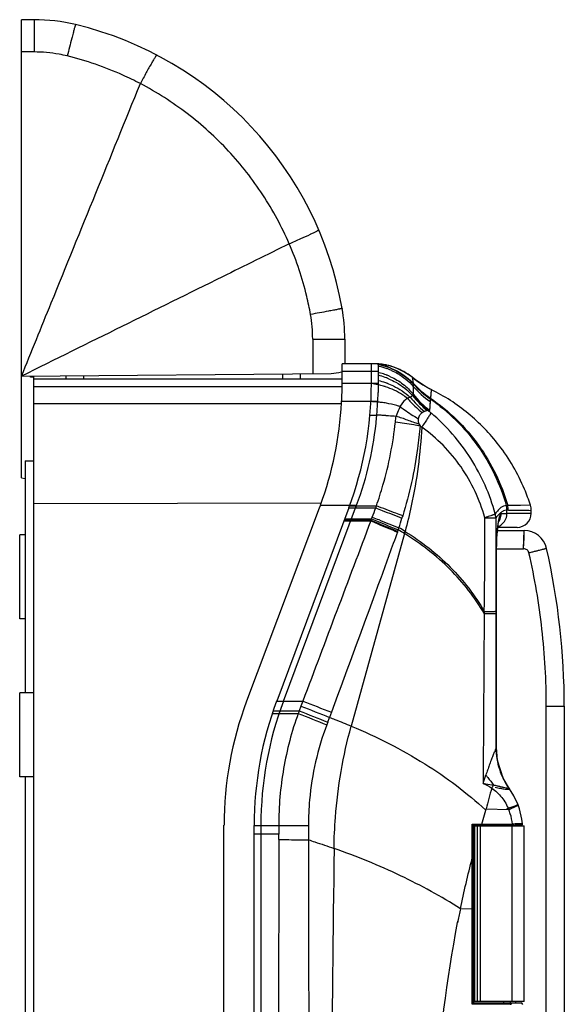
# Model space of a CAD drawing. Header units: millimetres. Extents: x 1189 to 1352, y -206 to 733.
# Tile 3 of 3: x 1189 to 1342, y 456 to 733. Entities that reach past the tile are written whole.
import ezdxf

# ---------------------------------------------------------------- set-up
doc = ezdxf.new("R2010")
doc.units = ezdxf.units.MM
doc.header["$LTSCALE"] = 30.734
doc.layers.get('0').update_dxf_attribs({"linetype": 'CONTINUOUS'})

msp = doc.modelspace()

# ---------------------------------------------------------------- linework, layer by layer
at = {"color": 7, "linetype": 'Continuous'}
for p, q in [((1189.21, 603.89), (1189.21, 732.89)), ((1192.74, 732.89), (1189.21, 732.89)), ((1280.21, 642.98), (1280.21, 636.02)), ((1279.45, 629.11), (1279.45, 636.02)), ((1289.61, 636.02), (1279.45, 636.02)), ((1289.61, 636.02), (1289.61, 627.87)), ((1189.21, 632.53), (1276.35, 633.29)), ((1191.71, 632.2), (1191.71, 632.53)), ((1192.71, -201.59), (1192.71, 632.56)), ((1201.71, 632.64), (1201.71, 631.63)), ((1267.71, 633.22), (1267.71, 631.63)), ((1279.45, 631.63), (1192.71, 631.63)), ((1279.31, 624.77), (1192.71, 624.77)), ((1190.21, 608.64), (1190.21, 543.33)), ((1190.21, 608.64), (1192.71, 608.64)), ((1189.21, 603.89), (1190.21, 603.71)), ((1273.57, 596.75), (1192.71, 596.56)), ((1273.35, 596.16), (1273.05, 595.35)), ((1283.49, 596.02), (1283.55, 596.16)), ((1273.05, 595.35), (1252.58, 540.99)), ((1262.94, 541.04), (1283.27, 595.43)), ((1188.71, 564.21), (1188.71, 587.83)), ((1190.21, 587.83), (1188.71, 587.83)), ((1323.19, 589.09), (1330.74, 589.04)), ((1190.21, 564.21), (1188.71, 564.21)), ((1188.71, 519.71), (1188.71, 543.33)), ((1192.71, 543.33), (1188.71, 543.33)), ((1336.96, 272.5), (1336.96, 539.55)), ((1342.02, 539.55), (1342.02, 271.28)), ((1192.71, 519.71), (1188.71, 519.71)), ((1190.21, 519.71), (1190.21, -89.63)), ((1246.22, -75.99), (1246.22, 506.07)), ((1256.61, 506.02), (1256.61, -75.98)), ((1316.5, 505.89), (1316.5, 482.42)), ((1316.5, 505.89), (1316.5, 505.89)), ((1316.51, 505.89), (1316.51, 482.42)), ((1316.51, 505.89), (1330.77, 505.89)), ((1316.76, 505.89), (1316.76, 456.47)), ((1317.54, 505.89), (1317.54, 456.47)), ((1318.36, 505.89), (1318.36, 456.47)), ((1330.77, 456.47), (1330.77, 505.89)), ((1330.77, 456.47), (1316.51, 456.47))]:
    msp.add_line(p, q, dxfattribs=at)
at = {"color": 9, "linetype": 'Continuous'}
for p, q in [((1192.74, 732.89), (1192.74, 723.8)), ((1203.73, 729.11), (1203.72, 729.06)), ((1192.74, 723.8), (1189.21, 723.8)), ((1225.93, 720.85), (1225.88, 720.75)), ((1271.19, 642.98), (1271.19, 633.25)), ((1271.19, 642.98), (1280.21, 642.98)), ((1192.71, 632.19), (1191.71, 632.2)), ((1206.71, 632.68), (1206.71, 631.63)), ((1262.71, 633.17), (1262.71, 631.63)), ((1289.61, 633.84), (1279.45, 633.84)), ((1299.2, 632.19), (1299.44, 630.52)), ((1279.45, 629.5), (1192.71, 629.5)), ((1289.61, 630.45), (1279.45, 630.44)), ((1299.44, 630.52), (1299.44, 630.51)), ((1299.44, 630.51), (1299.45, 630.5)), ((1299.46, 630.37), (1299.46, 630.35)), ((1299.46, 630.35), (1299.46, 630.34)), ((1299.46, 630.35), (1299.46, 630.34)), ((1304.53, 628.5), (1304.32, 626.34)), ((1304.55, 628.76), (1304.53, 628.5)), ((1304.55, 628.76), (1304.53, 628.5)), ((1279.34, 625.44), (1289.53, 625.44)), ((1304.25, 625.34), (1304.1, 622.85)), ((1304.3, 626.15), (1304.3, 626.12)), ((1304.32, 626.34), (1304.32, 626.33)), ((1304.32, 626.31), (1304.32, 626.33)), ((1273.35, 596.16), (1283.55, 596.16)), ((1329.65, 596.14), (1326.09, 596.11)), ((1332.49, 596.19), (1329.65, 596.14)), ((1281.38, 595.43), (1286.46, 595.43)), ((1281.6, 596.02), (1283.5, 596.02)), ((1283.49, 596.02), (1284.14, 596.02)), ((1286.46, 595.43), (1288.92, 595.43)), ((1325.88, 593.87), (1325.88, 594.82)), ((1326.27, 594.8), (1325.88, 594.82)), ((1325.88, 593.91), (1332.71, 593.91)), ((1326.27, 594.8), (1329.85, 594.74)), ((1329.85, 594.74), (1332, 594.74)), ((1332, 594.74), (1332.71, 594.73)), ((1280.01, 591.76), (1284.71, 591.76)), ((1280.08, 591.95), (1284.78, 591.95)), ((1280.23, 592.33), (1287.76, 592.33)), ((1284.71, 591.76), (1287.54, 591.76)), ((1284.78, 591.95), (1287.62, 591.95)), ((1287.62, 591.95), (1287.54, 591.75)), ((1322.78, 592.61), (1322.74, 592.56)), ((1322.78, 592.61), (1322.74, 592.56)), ((1322.74, 592.56), (1322.74, 591.82)), ((1322.74, 592.56), (1322.74, 591.82)), ((1297.03, 588.2), (1282.05, 533.99)), ((1330.58, 583.91), (1330.74, 589.04)), ((1330.68, 587), (1330.73, 588.8)), ((1330.73, 588.8), (1330.74, 589.04)), ((1330.58, 583.91), (1330.68, 587)), ((1322.72, 583.98), (1322.72, 582.35)), ((1322.72, 583.98), (1322.72, 582.35)), ((1322.86, 527.87), (1322.86, 582.35)), ((1322.86, 582.35), (1322.89, 582.35)), ((1261.05, 541.04), (1268.42, 541.04)), ((1268.42, 541.04), (1267.89, 539.63)), ((1260.07, 538.31), (1267.39, 538.31)), ((1267.89, 539.63), (1267.39, 538.31)), ((1276.44, 537.86), (1275.91, 536.44)), ((1336.96, 539.55), (1342.02, 539.55)), ((1259.82, 537.57), (1267.11, 537.57)), ((1275.41, 535.09), (1275.91, 536.44)), ((1275.41, 535.08), (1275.13, 534.33)), ((1322.86, 527.87), (1322.89, 527.92)), ((1326.61, 516.3), (1326.52, 516.37)), ((1326.61, 516.3), (1326.61, 516.3)), ((1319.52, 509.03), (1319.89, 510.34)), ((1319.98, 510.66), (1326.39, 510.49)), ((1329.03, 511.77), (1329.03, 511.77)), ((1254.71, 506.02), (1261.62, 506.02)), ((1261.62, 506.02), (1261.62, 503.58)), ((1270.01, 505.95), (1270, 503.54)), ((1316.12, 505.99), (1316.12, 506.39)), ((1316.12, 503.82), (1316.12, 506.39)), ((1316.12, 506.39), (1317.9, 506.39)), ((1316.12, 506.39), (1318.78, 506.39)), ((1316.12, 498.62), (1316.12, 505.99)), ((1317.9, 506.39), (1318.78, 506.39)), ((1318.78, 506.39), (1326.75, 506.4)), ((1326.67, 505.99), (1321.84, 505.99)), ((1326.75, 506.4), (1327.4, 506.41)), ((1327.26, 505.89), (1327.26, 456.47)), ((1328.77, 506.43), (1328.36, 506.42)), ((1329.77, 506.45), (1328.77, 506.43)), ((1329.3, 506.44), (1330.24, 506.46)), ((1330.24, 506.46), (1329.77, 506.45)), ((1330.24, 506.46), (1330.22, 506.46)), ((1261.63, 503.58), (1254.72, 503.58)), ((1261.62, 502.03), (1261.5, 215.02)), ((1261.62, 502.03), (1261.62, 503.58)), ((1316.12, 496.77), (1316.12, 498.62)), ((1316.12, 498), (1316.12, 498.62)), ((1316.12, 497.38), (1316.12, 498)), ((1316.12, 496.77), (1316.12, 497.38)), ((1316.12, 496.77), (1316.43, 496.77)), ((1316.4, 498.62), (1316.4, 496.77)), ((1316.4, 498.62), (1316.4, 498)), ((1316.44, 498.62), (1316.4, 498.62)), ((1316.4, 497.38), (1316.4, 496.77)), ((1316.11, 482.44), (1312.79, 482.57)), ((1316.43, 482.42), (1316.4, 482.42)), ((1312, 478.64), (1312.08, 479.07)), ((1312.09, 478.62), (1312.16, 479.06)), ((1326.74, 455.65), (1316.1, 455.65)), ((1326.74, 455.65), (1327.05, 455.64)), ((1326.98, 456.04), (1329.92, 456.02))]:
    msp.add_line(p, q, dxfattribs=at)
at = {"color": 6, "linetype": 'Continuous'}
for p, q in [((1287.71, 630.41), (1287.71, 636.03)), ((1298.79, 632.51), (1296.89, 633.76)), ((1299.2, 632.19), (1298.79, 632.51)), ((1300.2, 631.42), (1299.2, 632.19)), ((1302.93, 629.63), (1300.2, 631.42)), ((1304.21, 628.93), (1302.93, 629.63)), ((1304.21, 628.93), (1302.93, 629.63)), ((1304.55, 628.76), (1304.21, 628.93)), ((1304.21, 628.93), (1304.21, 628.93)), ((1281.38, 595.43), (1261.05, 541.04)), ((1324.27, 593.86), (1325.88, 593.87)), ((1332.71, 593.91), (1332.71, 594.73)), ((1323.6, 591.83), (1323.63, 591.91)), ((1328.75, 589.93), (1323.27, 589.88)), ((1322.89, 527.92), (1322.89, 582.35)), ((1319.48, 566.26), (1319.48, 565.65)), ((1322.73, 566.31), (1322.73, 565.7)), ((1254.71, -75.98), (1254.71, 506.02)), ((1316.42, 505.99), (1316.44, 506.01)), ((1316.42, 505.99), (1321.84, 505.99)), ((1316.44, 498.62), (1316.44, 506)), ((1329.85, 506.02), (1326.67, 505.99)), ((1330.21, 506.28), (1330.24, 506.46)), ((1316.43, 496.77), (1316.44, 498.62)), ((1316.1, 455.65), (1316.11, 482.44)), ((1316.43, 482.42), (1316.42, 456.04)), ((1316.4, 456.04), (1316.4, 456.47)), ((1316.4, 456.04), (1326.67, 456.04)), ((1324.86, 456.47), (1324.86, 456.04)), ((1326.98, 456.04), (1326.67, 456.04)), ((1328.36, 456.03), (1328.36, 456.47)), ((1329.35, 456.02), (1329.74, 456.02))]:
    msp.add_line(p, q, dxfattribs=at)
for points in [[(1292.97, 635.39), (1291.14, 635.8), (1289.74, 635.98), (1289.61, 635.99)], [(1296.89, 633.76), (1294.93, 634.72), (1292.97, 635.39)], [(1322.97, 585.86), (1323.05, 587.51), (1323.17, 588.94), (1323.3, 590.13), (1323.44, 591.06), (1323.56, 591.67), (1323.6, 591.82)], [(1322.89, 582.35), (1322.91, 584.05), (1322.97, 585.86)], [(1326.61, 516.3), (1324.83, 519.34), (1323.22, 524.28), (1322.89, 527.92)], [(1329.03, 511.77), (1327.82, 514.38), (1326.61, 516.3)], [(1330.24, 506.46), (1330.07, 507.8), (1329.41, 510.66), (1329.03, 511.77)], [(1329.84, 506.02), (1330.07, 506.09), (1330.21, 506.28)], [(1316.43, 482.42), (1316.43, 487.27), (1316.43, 493.16), (1316.44, 496.77)]]:
    msp.add_lwpolyline(points, dxfattribs=at)
at = {"color": 9, "linetype": 'Continuous'}
for points in [[(1304.53, 628.5), (1304.46, 627.71), (1304.32, 626.34)], [(1304.25, 625.34), (1304.21, 624.67), (1304.16, 623.84), (1304.1, 622.85)], [(1328.07, 506.42), (1330.05, 506.46), (1330.24, 506.46)]]:
    msp.add_lwpolyline(points, dxfattribs=at)
at = {"color": 7, "linetype": 'Continuous'}
for centre, radius, start, end in [((1192.74, 682.89), 50, 76.4475, 90), ((1181.04, 634.36), 99.92, 9.9443, 76.4475), ((1230.21, 642.98), 50, 0, 9.9443), ((1276.26, 643.29), 10, 270.4979, 287.7528), ((1216.95, 629.11), 62.5, 356.3449, 0.0003), ((1253.23, 627.87), 36.37, 355.2213, 0.0033), ((1182.03, 630.11), 97.42, 339.6069, 357.0668), ((1193.7, 629.76), 95.9, 354.6593, 357.0623), ((1193.44, 629.76), 96.17, 339.5494, 354.6734), ((1189.61, 630.45), 100, 339.5001, 339.8618), ((1330.69, 582.54), 6.5, 12.8337, 89.5749), ((1142.02, 539.55), 200, 0, 12.8344), ((1345.59, 506.02), 99.36, 159.3941, 179.9701), ((1356.61, 506.02), 100, 159.5001, 180)]:
    msp.add_arc(centre, radius, start, end, dxfattribs=at)
at = {"color": 9, "linetype": 'Continuous'}
for centre, radius, start, end in [((1233.94, 749.53), 85.3, 295.4094, 295.5255), ((1231.58, 642.97), 39.61, 0.0107, 10.0542), ((1286.54, 618.48), 17.56, 78.7478, 80.1144), ((1286.53, 618.47), 17.56, 78.7064, 80.079), ((1286.64, 618.47), 17.59, 79.0959, 80.415), ((1286.6, 618.67), 17.4, 78.833, 80.1985), ((1288.23, 618.48), 17.56, 84.8874, 85.5094), ((1286.29, 618.03), 17.59, 78.1439, 79.0446), ((1288.22, 618.41), 17.63, 78.8846, 84.8832), ((1286.27, 617.93), 17.69, 70.7079, 78.1373), ((1286.56, 618.44), 17.63, 73.9517, 78.826), ((1286.63, 618.41), 17.66, 74.215, 79.0944), ((1286.52, 618.37), 17.67, 69.6852, 78.7391), ((1286.51, 618.36), 17.67, 69.6556, 78.6978), ((1286.64, 618.44), 17.62, 72.1826, 74.215), ((1286.52, 618.3), 17.78, 71.8683, 73.9568), ((1288.22, 618.4), 17.64, 78.326, 78.8847), ((1288.22, 618.41), 17.64, 77.602, 78.326), ((1288.23, 618.43), 17.62, 75.47, 77.6022), ((1286.65, 618.48), 17.58, 69.9715, 72.182), ((1286.51, 618.26), 17.81, 69.7708, 71.8683), ((1288.27, 618.6), 17.44, 65.6202, 75.479), ((1286.54, 618.43), 17.61, 68.1274, 69.6802), ((1286.53, 618.42), 17.61, 68.0951, 69.6507), ((1286.65, 618.49), 17.57, 68.2642, 69.9715), ((1286.5, 618.24), 17.84, 68.0812, 69.7709), ((1284.97, 613.71), 19.61, 74.5965, 76.2179), ((1284.95, 613.65), 19.68, 68.9002, 74.5952), ((1286.27, 617.95), 17.68, 69.3071, 70.7069), ((1286.29, 617.99), 17.63, 66.3667, 69.3078), ((1286.56, 618.47), 17.56, 66.6632, 68.1274), ((1286.54, 618.46), 17.56, 66.628, 68.0951), ((1288.29, 618.67), 17.37, 63.7693, 65.5915), ((1288.17, 618.43), 17.64, 51.2937, 63.7397), ((1317.88, 655.5), 29.88, 231.2904, 234.2866), ((1285.08, 609.07), 21.51, 78.0291, 82.958), ((1285.08, 609.09), 21.48, 76.5827, 78.0297), ((1284.85, 610.8), 21.02, 76.3704, 76.8332), ((1284.85, 610.82), 21, 70.8312, 76.3726), ((1285.12, 609.25), 21.32, 72.7461, 76.5864), ((1285.18, 609.44), 21.12, 71.9595, 72.7411), ((1284.91, 611), 20.81, 69.709, 70.8263), ((1284.97, 613.7), 19.62, 68.2081, 68.8984), ((1284.98, 613.72), 19.6, 67.7992, 68.208), ((1284.99, 613.75), 19.56, 66.6148, 67.7995), ((1321.18, 650.97), 29.84, 223.2576, 235.6112), ((1321.21, 650.92), 29.85, 223.1734, 235.5269), ((1321.36, 650.62), 29.83, 222.75, 235.1177), ((1321.39, 650.56), 29.83, 222.6848, 235.0522), ((1321.62, 649.32), 29.61, 221.6324, 234.0754), ((1318.04, 655.73), 30.15, 234.2862, 239.7536), ((1317.94, 655.56), 29.96, 239.752, 242.7244), ((1325.35, 649.49), 35.22, 220.5423, 229.8707), ((1323.56, 646.8), 31.3, 219.1457, 230.014), ((1323.58, 645.35), 30.05, 216.6035, 228.864), ((1286.6, 593.84), 31.52, 84.6885, 88.2062), ((1286.63, 594.2), 31.16, 82.834, 84.6914), ((1286.77, 595.22), 30.13, 80.126, 82.8425), ((1324.33, 624.57), 20.09, 175.0029, 175.482), ((1287.38, 622.3), 0.779, 265.0565, 282.9889), ((1290.93, 761.16), 139.66, 268.6186, 269.3131), ((1287.77, 488.22), 133.3, 89.0831, 89.3614), ((1288.24, 527.61), 93.91, 88.2672, 88.9872), ((1289.5, 584.51), 37, 86.7168, 87.5501), ((1289.49, 584.5), 37.01, 86.399, 86.7155), ((1268.38, 579.34), 56, 49.8478, 50.7611), ((1275.06, 580.7), 46.08, 54.4265, 55.1204), ((1323.76, 761.1), 165.01, 270.6732, 270.8103), ((1321.03, 594.79), 4.85, 0.2777, 15.6594), ((1321.42, 594.81), 4.85, 359.9827, 15.5339), ((1204.66, 625.23), 89.38, 338.752, 340.5197), ((1206.15, 624.65), 87.78, 340.553, 340.9588), ((1317.98, 592.46), 4.77, 1.2681, 15.6304), ((24068.79, -8026.63), 24356.96, 159.277847, 159.405342), ((1198, 627.25), 96.32, 338.5042, 338.7468), ((1229.79, 615.46), 62.42, 338.2533, 338.755), ((1082.34, 658.93), 224.05, 342.0363, 342.7654), ((1210.41, 619.45), 90.07, 340.116, 340.4158), ((1233.76, 610.87), 65.2, 340.6373, 341.1709), ((1253.52, 517.46), 83.05, 58.4026, 59.8181), ((1253.97, 518.87), 82.21, 58.2779, 59.6805), ((1165.88, 624.61), 136.12, 344.4844, 344.7421), ((8228.34, 577.1), 6905.62, 179.956501, 180.089542), ((14509.94, 458.59), 13190.89, 179.534961, 179.742597), ((2314.12, 3167.31), 2826.79, 248.28908, 248.46392), ((1589.5, 420.94), 342.83, 159.9781, 160.1119), ((2230.61, 2918.45), 2567.65, 247.96728, 248.16017), ((2328.15, 3193.48), 2857.81, 248.2224, 248.39559), ((2230.73, 2918.75), 2568.77, 247.9677, 248.16051), ((1342.98, 527.97), 20.12, 180.2788, 187.3975), ((1343.26, 528), 20.4, 187.3792, 190.7155), ((1343.05, 527.97), 20.19, 190.7449, 204.9178), ((1343.22, 528.06), 20.38, 204.943, 209.4298), ((1292.47, 536), 35.03, 326.2734, 327.835), ((1342.91, 527.88), 20.03, 209.4179, 215.064), ((1313.09, 505.05), 14.36, 17.1346, 22.2432), ((128.87, 843.6), 1236.76, 344.17807, 344.30508), ((1312.79, 504.97), 14.68, 5.6203, 17.0951), ((25306.61, 215.02), 24031.09, 179.321613, 179.999996), ((1691.33, 406.33), 386.16, 168.613, 169.1422)]:
    msp.add_arc(centre, radius, start, end, dxfattribs=at)
at = {"color": 6, "linetype": 'Continuous'}
for centre, radius, start, end in [((1285.8, 616.18), 17.76, 75.2884, 77.8722), ((1285.79, 616.13), 17.81, 69.9295, 75.2888), ((1285.81, 616.2), 17.74, 69.1192, 69.9272), ((1285.82, 616.22), 17.72, 67.4618, 69.1192), ((1285.83, 616.23), 17.7, 66.9996, 67.4616), ((1285.83, 616.24), 17.69, 65.6616, 66.9997), ((1187.71, 630.45), 100, 339.5, 359.9787), ((1322.6, 645.99), 29.63, 218.718, 231.36), ((1327.89, 594.72), 4.83, 0.2042, 17.7176), ((1321.91, 593.87), 3.97, 355.5157, 359.9298), ((1328.71, 593.93), 4, 270.4994, 0.0102), ((1354.71, 506.02), 100, 159.5, 180), ((1702.71, 407.97), 396.26, 164.0984, 164.9816), ((1329.92, 455.62), 0.4, 0.0165, 89.5)]:
    msp.add_arc(centre, radius, start, end, dxfattribs=at)
at = {"color": 9, "linetype": 'Continuous'}
for points, knots in [([(1204.45, 731.5), (1204.45, 731.5), (1204.44, 731.49), (1204.42, 731.46), (1204.4, 731.42), (1204.37, 731.33), (1204.31, 731.16), (1204.23, 730.91), (1204.13, 730.57), (1204.02, 730.15), (1203.88, 729.66), (1203.78, 729.3), (1203.73, 729.11)], [0, 0, 0, 0, 0.004946, 0.016175, 0.034542, 0.060373, 0.135399, 0.243047, 0.384619, 0.559148, 0.764867, 1, 1, 1, 1]), ([(1203.72, 729.06), (1203.6, 728.59), (1203.04, 726.47), (1202.51, 724.33), (1202.11, 722.67)], [0, 0, 0, 0, 0.220332, 1, 1, 1, 1]), ([(1202.11, 722.67), (1201.34, 722.86), (1198.26, 723.51), (1195.1, 723.8), (1192.74, 723.8)], [0, 0, 0, 0, 0.250243, 1, 1, 1, 1]), ([(1222.67, 714.88), (1221.04, 715.74), (1214.45, 718.96), (1207.46, 721.37), (1202.11, 722.67)], [0, 0, 0, 0, 0.250302, 1, 1, 1, 1]), ([(1227.3, 722.93), (1227.29, 722.93), (1227.23, 722.89), (1227.16, 722.81), (1227.04, 722.66), (1226.9, 722.44), (1226.71, 722.14), (1226.38, 721.61), (1226.12, 721.17), (1225.93, 720.85)], [0, 0, 0, 0, 0.018862, 0.063931, 0.139075, 0.246361, 0.387268, 0.560999, 1, 1, 1, 1]), ([(1225.88, 720.75), (1225.35, 719.84), (1224.27, 717.89), (1223.22, 715.92), (1222.67, 714.88)], [0, 0, 0, 0, 0.47195, 1, 1, 1, 1]), ([(1189.21, 632.53), (1192, 639.4), (1203.16, 666.85), (1214.31, 694.3), (1222.67, 714.88)], [0, 0, 0, 0, 0.250238, 1, 1, 1, 1]), ([(1264.59, 669.8), (1262.51, 674.58), (1257.52, 683.82), (1247.81, 696.21), (1236.15, 706.79), (1227.29, 712.45), (1222.67, 714.88)], [0, 0, 0, 0, 0.249747, 0.499789, 0.749945, 1, 1, 1, 1]), ([(1270.7, 672.55), (1271.01, 672.7), (1271.46, 672.92), (1272, 673.19), (1272.31, 673.36), (1272.55, 673.49), (1272.73, 673.6), (1272.82, 673.67), (1272.88, 673.72), (1272.87, 673.73)], [0, 0, 0, 0, 0.423512, 0.594551, 0.736571, 0.848555, 0.929619, 0.97954, 1, 1, 1, 1]), ([(1264.59, 669.8), (1265.68, 670.27), (1267.67, 671.15), (1269.65, 672.05), (1270.54, 672.48)], [0, 0, 0, 0, 0.546009, 1, 1, 1, 1]), ([(1264.59, 669.8), (1258.32, 666.7), (1233.19, 654.27), (1208.06, 641.85), (1189.21, 632.53)], [0, 0, 0, 0, 0.249636, 1, 1, 1, 1]), ([(1270.59, 649.89), (1270.28, 651.6), (1268.87, 658.4), (1266.66, 665.02), (1264.59, 669.8)], [0, 0, 0, 0, 0.250156, 1, 1, 1, 1]), ([(1279.46, 651.62), (1279.46, 651.61), (1279.44, 651.6), (1279.42, 651.59), (1279.37, 651.58), (1279.28, 651.55), (1279.11, 651.51), (1278.85, 651.45), (1278.5, 651.37), (1278.08, 651.29), (1277.57, 651.18), (1277.21, 651.11), (1277.02, 651.08)], [0, 0, 0, 0, 0.004496, 0.015526, 0.033773, 0.059527, 0.134489, 0.242182, 0.38387, 0.558551, 0.764502, 1, 1, 1, 1]), ([(1277.02, 651.08), (1276.55, 650.98), (1274.41, 650.57), (1272.26, 650.19), (1270.59, 649.89)], [0, 0, 0, 0, 0.219298, 1, 1, 1, 1]), ([(1293.16, 634.81), (1294.34, 634.34), (1296.62, 633.13), (1298.57, 631.45), (1299.44, 630.52)], [0, 0, 0, 0, 0.500014, 1, 1, 1, 1]), ([(1293.36, 634.14), (1293.94, 633.89), (1296.22, 632.74), (1298.23, 631.08), (1299.49, 629.65)], [0, 0, 0, 0, 0.250806, 1, 1, 1, 1]), ([(1297.85, 626.29), (1297.4, 626.64), (1295.51, 627.98), (1293.38, 628.98), (1291.72, 629.52)], [0, 0, 0, 0, 0.246373, 1, 1, 1, 1]), ([(1292.13, 630.52), (1292.73, 630.29), (1295.06, 629.31), (1297.2, 627.87), (1298.58, 626.6)], [0, 0, 0, 0, 0.255243, 1, 1, 1, 1]), ([(1292.76, 631.71), (1293.38, 631.44), (1295.79, 630.25), (1297.94, 628.53), (1299.28, 627.04)], [0, 0, 0, 0, 0.252723, 1, 1, 1, 1]), ([(1299.46, 630.34), (1299.47, 630.3), (1299.5, 630.07), (1299.49, 629.83), (1299.49, 629.65)], [0, 0, 0, 0, 0.203972, 1, 1, 1, 1]), ([(1299.49, 629.65), (1299.5, 629.5), (1299.5, 628.77), (1299.5, 628.04), (1299.49, 627.45)], [0, 0, 0, 0, 0.193677, 1, 1, 1, 1]), ([(1298.58, 626.6), (1298.53, 626.57), (1298.29, 626.46), (1298.04, 626.36), (1297.85, 626.29)], [0, 0, 0, 0, 0.228569, 1, 1, 1, 1]), ([(1298.58, 626.6), (1298.66, 626.64), (1298.9, 626.76), (1299.14, 626.91), (1299.28, 627.04)], [0, 0, 0, 0, 0.307482, 1, 1, 1, 1]), ([(1299.46, 627.43), (1299.44, 627.41), (1299.37, 627.29), (1299.31, 627.15), (1299.28, 627.04)], [0, 0, 0, 0, 0.20901, 1, 1, 1, 1]), ([(1299.49, 627.46), (1299.48, 627.45), (1299.47, 627.45), (1299.46, 627.44), (1299.46, 627.43)], [0, 0, 0, 0, 0.495947, 1, 1, 1, 1]), ([(1295.76, 623.95), (1295.46, 624.05), (1294.21, 624.44), (1292.92, 624.73), (1291.93, 624.91)], [0, 0, 0, 0, 0.24009, 1, 1, 1, 1]), ([(1295.76, 623.95), (1295.68, 623.73), (1295.33, 622.84), (1294.94, 621.97), (1294.68, 621.29)], [0, 0, 0, 0, 0.245321, 1, 1, 1, 1]), ([(1297.85, 626.29), (1297.65, 626.17), (1296.79, 625.55), (1296.16, 624.66), (1295.76, 623.95)], [0, 0, 0, 0, 0.218509, 1, 1, 1, 1]), ([(1295.76, 623.95), (1296.17, 623.65), (1297.85, 622.45), (1299.58, 621.33), (1300.91, 620.53)], [0, 0, 0, 0, 0.245427, 1, 1, 1, 1]), ([(1297.85, 626.29), (1298.17, 625.92), (1299.48, 624.5), (1300.9, 623.17), (1302.02, 622.23)], [0, 0, 0, 0, 0.248894, 1, 1, 1, 1]), ([(1304.3, 626.12), (1304.3, 626.07), (1304.28, 625.81), (1304.26, 625.55), (1304.25, 625.34)], [0, 0, 0, 0, 0.192771, 1, 1, 1, 1]), ([(1304.3, 626.13), (1309.43, 622.54), (1318.5, 613.58), (1323.99, 602.08), (1325.7, 596.1)], [0, 0, 0, 0, 0.501819, 1, 1, 1, 1]), ([(1304.32, 626.33), (1309.54, 622.75), (1318.77, 613.75), (1324.36, 602.14), (1326.09, 596.11)], [0, 0, 0, 0, 0.502021, 1, 1, 1, 1]), ([(1291.82, 621.44), (1292.06, 621.43), (1293.02, 621.39), (1293.97, 621.34), (1294.68, 621.29)], [0, 0, 0, 0, 0.255962, 1, 1, 1, 1]), ([(1294.68, 621.29), (1295.2, 621.14), (1296.26, 620.79), (1297.83, 620.2), (1299.43, 619.61), (1300.53, 619.26), (1301.08, 619.08)], [0, 0, 0, 0, 0.242371, 0.490855, 0.743775, 1, 1, 1, 1]), ([(1302.02, 622.23), (1301.75, 622.08), (1301.24, 621.56), (1301, 620.9), (1300.91, 620.53)], [0, 0, 0, 0, 0.458754, 1, 1, 1, 1]), ([(1304.5, 622.15), (1304.41, 621.98), (1304.12, 621.52), (1303.56, 620.65), (1302.78, 619.5), (1302.18, 618.64), (1301.87, 618.18)], [0, 0, 0, 0, 0.119472, 0.342739, 0.651385, 1, 1, 1, 1]), ([(1302.65, 622.56), (1302.6, 622.54), (1302.38, 622.44), (1302.18, 622.32), (1302.02, 622.23)], [0, 0, 0, 0, 0.231641, 1, 1, 1, 1]), ([(1303.44, 622.82), (1303.39, 622.81), (1303.11, 622.76), (1302.85, 622.65), (1302.65, 622.56)], [0, 0, 0, 0, 0.210719, 1, 1, 1, 1]), ([(1303.81, 622.72), (1303.77, 622.74), (1303.66, 622.79), (1303.53, 622.83), (1303.44, 622.82)], [0, 0, 0, 0, 0.310199, 1, 1, 1, 1]), ([(1304.1, 622.85), (1304.08, 622.83), (1303.99, 622.77), (1303.89, 622.74), (1303.81, 622.72)], [0, 0, 0, 0, 0.227404, 1, 1, 1, 1]), ([(1322.56, 593.74), (1321.08, 599.22), (1316.44, 609.79), (1308.84, 618.49), (1304.5, 622.15)], [0, 0, 0, 0, 0.499681, 1, 1, 1, 1]), ([(1289.13, 596.01), (1289.8, 597.93), (1292.25, 605.62), (1293.83, 613.6), (1294.49, 619.61)], [0, 0, 0, 0, 0.251212, 1, 1, 1, 1]), ([(1301.41, 618.51), (1300.82, 618.59), (1298.5, 618.93), (1296.2, 619.3), (1294.49, 619.6)], [0, 0, 0, 0, 0.256919, 1, 1, 1, 1]), ([(1301.41, 618.5), (1301.23, 616.37), (1300.27, 607.81), (1298.42, 599.35), (1296.53, 593.17)], [0, 0, 0, 0, 0.249408, 1, 1, 1, 1]), ([(1300.91, 620.53), (1300.88, 620.42), (1300.83, 619.92), (1300.96, 619.43), (1301.08, 619.08)], [0, 0, 0, 0, 0.243367, 1, 1, 1, 1]), ([(1301.87, 618.18), (1301.49, 610.74), (1300.19, 600.84), (1297.85, 591.18), (1297.2, 588.79)], [0, 0, 0, 0, 0.750276, 1, 1, 1, 1]), ([(1319.64, 592.67), (1318.22, 597.74), (1313.71, 607.48), (1306.15, 615.13), (1301.87, 618.18)], [0, 0, 0, 0, 0.499949, 1, 1, 1, 1]), ([(1325.7, 596.1), (1325.16, 596.09), (1324.29, 595.65), (1323.33, 594.73), (1322.82, 594.1), (1322.56, 593.74)], [0, 0, 0, 0, 0.401935, 0.672303, 1, 1, 1, 1]), ([(1286.21, 596.02), (1286.46, 596.02), (1287.43, 596.02), (1288.41, 596.02), (1289.13, 596.01)], [0, 0, 0, 0, 0.254958, 1, 1, 1, 1]), ([(1288.92, 595.43), (1289.52, 595.19), (1291.99, 594.22), (1294.46, 593.26), (1296.33, 592.55)], [0, 0, 0, 0, 0.242025, 1, 1, 1, 1]), ([(1296.53, 593.17), (1295.89, 593.41), (1293.42, 594.35), (1290.96, 595.3), (1289.13, 596.01)], [0, 0, 0, 0, 0.256525, 1, 1, 1, 1]), ([(1322.56, 593.74), (1322.53, 593.73), (1322.46, 593.67), (1322.32, 593.59), (1322.13, 593.51), (1321.9, 593.42), (1321.63, 593.31), (1321.19, 593.16), (1320.84, 593.04), (1320.59, 592.96)], [0, 0, 0, 0, 0.051764, 0.128628, 0.225549, 0.343389, 0.481413, 0.637907, 1, 1, 1, 1]), ([(1323.85, 593.82), (1323.76, 593.74), (1323.37, 593.36), (1323.03, 592.95), (1322.78, 592.61)], [0, 0, 0, 0, 0.227805, 1, 1, 1, 1]), ([(1324.27, 593.86), (1324.18, 593.85), (1323.99, 593.66), (1323.69, 592.92), (1323.55, 592.2), (1323.45, 591.64)], [0, 0, 0, 0, 0.107782, 0.301715, 1, 1, 1, 1]), ([(1323.64, 591.71), (1323.75, 591.87), (1324.11, 592.54), (1324.27, 593.31), (1324.27, 593.86)], [0, 0, 0, 0, 0.261904, 1, 1, 1, 1]), ([(1324.89, 594.58), (1324.81, 594.53), (1324.43, 594.32), (1324.09, 594.05), (1323.85, 593.82)], [0, 0, 0, 0, 0.226019, 1, 1, 1, 1]), ([(1325.88, 594.82), (1325.8, 594.82), (1325.46, 594.8), (1325.13, 594.69), (1324.89, 594.58)], [0, 0, 0, 0, 0.235773, 1, 1, 1, 1]), ([(1287.54, 591.76), (1288.15, 591.5), (1290.64, 590.44), (1293.14, 589.4), (1295.04, 588.61)], [0, 0, 0, 0, 0.242075, 1, 1, 1, 1]), ([(1287.62, 591.95), (1288.22, 591.7), (1290.72, 590.64), (1293.22, 589.6), (1295.11, 588.81)], [0, 0, 0, 0, 0.241982, 1, 1, 1, 1]), ([(1287.76, 592.33), (1288.37, 592.08), (1290.87, 591.05), (1293.37, 590.03), (1295.27, 589.25)], [0, 0, 0, 0, 0.242245, 1, 1, 1, 1]), ([(1287.96, 592.84), (1288.57, 592.6), (1291.07, 591.59), (1293.57, 590.58), (1295.47, 589.83)], [0, 0, 0, 0, 0.241987, 1, 1, 1, 1]), ([(1319.49, 566.26), (1319.53, 568.46), (1319.65, 577.26), (1319.7, 586.07), (1319.64, 592.67)], [0, 0, 0, 0, 0.249752, 1, 1, 1, 1]), ([(1320.59, 592.96), (1320.52, 592.94), (1320.2, 592.84), (1319.88, 592.74), (1319.64, 592.67)], [0, 0, 0, 0, 0.239068, 1, 1, 1, 1]), ([(1319.64, 592.67), (1319.77, 592.67), (1320.27, 592.66), (1320.77, 592.65), (1321.13, 592.64)], [0, 0, 0, 0, 0.26824, 1, 1, 1, 1]), ([(1321.13, 592.64), (1321.49, 592.64), (1322.03, 592.61), (1322.57, 592.6), (1322.74, 592.56)], [0, 0, 0, 0, 0.671512, 1, 1, 1, 1]), ([(1323.45, 591.64), (1323.4, 591.32), (1323.17, 589.76), (1323.05, 588.19), (1322.98, 586.94)], [0, 0, 0, 0, 0.208686, 1, 1, 1, 1]), ([(1295.04, 588.61), (1293.51, 584.38), (1287.36, 567.44), (1281.13, 550.54), (1276.44, 537.86)], [0, 0, 0, 0, 0.249778, 1, 1, 1, 1]), ([(1319.49, 565.65), (1316.84, 570.2), (1310.17, 578.72), (1301.66, 585.36), (1297.03, 588.2)], [0, 0, 0, 0, 0.491831, 1, 1, 1, 1]), ([(1297.2, 588.79), (1301.8, 585.95), (1310.26, 579.31), (1316.88, 570.8), (1319.49, 566.26)], [0, 0, 0, 0, 0.507974, 1, 1, 1, 1]), ([(1322.98, 586.94), (1322.96, 586.57), (1322.89, 585.04), (1322.86, 583.51), (1322.86, 582.35)], [0, 0, 0, 0, 0.240754, 1, 1, 1, 1]), ([(1337.03, 583.98), (1337.03, 583.98), (1337.02, 583.98), (1337, 583.97), (1336.97, 583.97), (1336.91, 583.95), (1336.81, 583.93), (1336.66, 583.89), (1336.46, 583.84), (1336.22, 583.78), (1335.94, 583.71), (1335.5, 583.59), (1334.86, 583.43), (1334.02, 583.22), (1333.07, 582.98), (1332.41, 582.81), (1332.07, 582.73)], [0, 0, 0, 0, 0.001149, 0.004563, 0.010232, 0.018143, 0.040647, 0.071966, 0.111862, 0.160041, 0.216202, 0.279945, 0.428272, 0.600985, 0.793494, 1, 1, 1, 1]), ([(1319.49, 566.26), (1320.22, 566.27), (1321.18, 566.27), (1322.26, 566.29), (1322.61, 566.3), (1322.73, 566.31)], [0, 0, 0, 0, 0.675192, 0.892345, 1, 1, 1, 1]), ([(1319.49, 565.65), (1320.21, 565.66), (1321.18, 565.66), (1322.26, 565.68), (1322.61, 565.69), (1322.73, 565.7)], [0, 0, 0, 0, 0.672787, 0.891271, 1, 1, 1, 1]), ([(1267.11, 537.56), (1265.3, 532.52), (1262.55, 522.11), (1261.62, 511.38), (1261.62, 506.02)], [0, 0, 0, 0, 0.5, 1, 1, 1, 1]), ([(1275.91, 536.44), (1276.42, 536.24), (1278.48, 535.46), (1280.52, 534.63), (1282.05, 533.99)], [0, 0, 0, 0, 0.248137, 1, 1, 1, 1]), ([(1275.13, 534.33), (1272.58, 527.57), (1270.42, 518.01), (1270, 508.37), (1270, 505.95)], [0, 0, 0, 0, 0.749253, 1, 1, 1, 1]), ([(1277.2, 499.54), (1277.24, 502.45), (1277.75, 514.06), (1279.74, 525.6), (1282.05, 533.99)], [0, 0, 0, 0, 0.250967, 1, 1, 1, 1]), ([(1282.05, 534), (1289.2, 531.01), (1302.58, 524.22), (1314.64, 515.24), (1319.89, 510.34)], [0, 0, 0, 0, 0.518964, 1, 1, 1, 1]), ([(1322.45, 526.93), (1322.4, 526.83), (1322.23, 526.4), (1322.05, 525.97), (1321.91, 525.63)], [0, 0, 0, 0, 0.231303, 1, 1, 1, 1]), ([(1322.76, 527.82), (1322.75, 527.76), (1322.66, 527.45), (1322.54, 527.16), (1322.45, 526.93)], [0, 0, 0, 0, 0.209141, 1, 1, 1, 1]), ([(1322.76, 527.82), (1322.79, 525.8), (1323.46, 521.73), (1325.31, 518.04), (1326.49, 516.39)], [0, 0, 0, 0, 0.499507, 1, 1, 1, 1]), ([(1321.91, 525.63), (1321.74, 525.21), (1321.41, 524.33), (1320.9, 522.99), (1320.44, 521.61), (1320.11, 520.68), (1319.91, 520.23)], [0, 0, 0, 0, 0.239017, 0.488609, 0.743728, 1, 1, 1, 1]), ([(1319.91, 520.23), (1320.09, 520), (1320.84, 519.04), (1321.58, 518.08), (1322.12, 517.35)], [0, 0, 0, 0, 0.246745, 1, 1, 1, 1]), ([(1319.18, 517.85), (1319.43, 517.82), (1320.42, 517.71), (1321.4, 517.51), (1322.12, 517.34)], [0, 0, 0, 0, 0.252476, 1, 1, 1, 1]), ([(1321.61, 516.54), (1322.66, 515.79), (1324.57, 513.98), (1325.89, 511.7), (1326.39, 510.49)], [0, 0, 0, 0, 0.497812, 1, 1, 1, 1]), ([(1323.6, 517), (1323.48, 517.03), (1322.99, 517.14), (1322.5, 517.26), (1322.12, 517.35)], [0, 0, 0, 0, 0.245444, 1, 1, 1, 1]), ([(1322.58, 516.75), (1323.06, 516.65), (1323.77, 516.5), (1324.7, 516.35), (1325.31, 516.27), (1325.89, 516.22), (1326.19, 516.18), (1326.67, 516.22), (1326.61, 516.3)], [0, 0, 0, 0, 0.359469, 0.529465, 0.686223, 0.821924, 0.925424, 1, 1, 1, 1]), ([(1324.9, 516.7), (1324.8, 516.72), (1324.37, 516.82), (1323.93, 516.92), (1323.6, 517)], [0, 0, 0, 0, 0.238195, 1, 1, 1, 1]), ([(1325.92, 516.5), (1325.84, 516.51), (1325.5, 516.58), (1325.17, 516.65), (1324.9, 516.7)], [0, 0, 0, 0, 0.219742, 1, 1, 1, 1]), ([(1326.49, 516.39), (1326.46, 516.4), (1326.27, 516.44), (1326.08, 516.47), (1325.92, 516.5)], [0, 0, 0, 0, 0.169327, 1, 1, 1, 1]), ([(1326.52, 516.37), (1326.52, 516.38), (1326.51, 516.38), (1326.49, 516.39), (1326.49, 516.38)], [0, 0, 0, 0, 0.573609, 1, 1, 1, 1]), ([(1329.03, 511.77), (1329.02, 511.79), (1328.9, 511.74), (1328.74, 511.72), (1328.42, 511.6), (1328.03, 511.46), (1327.55, 511.27), (1326.78, 510.96), (1326.17, 510.71), (1325.76, 510.53)], [0, 0, 0, 0, 0.020288, 0.076461, 0.167528, 0.290112, 0.440218, 0.61268, 1, 1, 1, 1]), ([(1326.39, 510.49), (1326.74, 510.64), (1327.25, 510.87), (1327.89, 511.16), (1328.28, 511.35), (1328.59, 511.5), (1328.83, 511.62), (1328.94, 511.7), (1329.04, 511.75), (1329.03, 511.77)], [0, 0, 0, 0, 0.396117, 0.568622, 0.716735, 0.836659, 0.925015, 0.979762, 1, 1, 1, 1]), ([(1261.62, 506.02), (1262.3, 506.02), (1265.1, 506), (1267.89, 505.99), (1270.01, 505.95)], [0, 0, 0, 0, 0.243988, 1, 1, 1, 1]), ([(1318.69, 505.99), (1318.71, 505.99), (1318.75, 506.08), (1318.76, 506.14), (1318.76, 506.19)], [0, 0, 0, 0, 0.317917, 1, 1, 1, 1]), ([(1326.71, 506.05), (1326.71, 506.04), (1326.7, 506.02), (1326.68, 505.99), (1326.67, 505.99)], [0, 0, 0, 0, 0.352699, 1, 1, 1, 1]), ([(1326.75, 506.4), (1326.75, 506.37), (1326.75, 506.25), (1326.74, 506.13), (1326.71, 506.05)], [0, 0, 0, 0, 0.293711, 1, 1, 1, 1]), ([(1327.31, 506), (1327.33, 506), (1327.37, 506.09), (1327.38, 506.15), (1327.39, 506.2)], [0, 0, 0, 0, 0.318446, 1, 1, 1, 1]), ([(1328.39, 506.42), (1328.31, 506.42), (1327.98, 506.42), (1327.65, 506.41), (1327.4, 506.41)], [0, 0, 0, 0, 0.239469, 1, 1, 1, 1]), ([(1261.62, 502.03), (1262.3, 502.02), (1265.09, 502), (1267.89, 501.98), (1270, 501.96)], [0, 0, 0, 0, 0.243785, 1, 1, 1, 1]), ([(1270, 501.96), (1270.6, 501.77), (1273.01, 500.99), (1275.4, 500.17), (1277.2, 499.54)], [0, 0, 0, 0, 0.247565, 1, 1, 1, 1]), ([(1312.79, 482.57), (1307.38, 486), (1295.78, 492.31), (1283.58, 497.3), (1277.2, 499.54)], [0, 0, 0, 0, 0.486539, 1, 1, 1, 1]), ([(1316.12, 498.62), (1316.16, 498.62), (1316.23, 498.62), (1316.34, 498.61), (1316.38, 498.63), (1316.44, 498.61), (1316.43, 498.62)], [0, 0, 0, 0, 0.373272, 0.70844, 0.929918, 1, 1, 1, 1]), ([(1316.11, 482.44), (1316.15, 482.44), (1316.23, 482.44), (1316.33, 482.44), (1316.38, 482.42), (1316.43, 482.43), (1316.43, 482.42)], [0, 0, 0, 0, 0.393742, 0.717056, 0.926623, 1, 1, 1, 1]), ([(1305.98, 380.47), (1304.9, 396.87), (1304.82, 429.82), (1308.92, 462.51), (1312, 478.64)], [0, 0, 0, 0, 0.500133, 1, 1, 1, 1]), ([(1326.98, 456.04), (1326.99, 456.04), (1327.01, 456.02), (1327.01, 456), (1327.02, 455.99)], [0, 0, 0, 0, 0.631196, 1, 1, 1, 1]), ([(1327.02, 455.99), (1327.02, 455.98), (1327.03, 455.93), (1327.04, 455.88), (1327.04, 455.84)], [0, 0, 0, 0, 0.20238, 1, 1, 1, 1])]:
    msp.add_open_spline(points, degree=3, knots=knots, dxfattribs=at)
at = {"color": 6, "linetype": 'Continuous'}
for points, knots in [([(1293.12, 632.36), (1294.35, 631.81), (1296.69, 630.41), (1298.64, 628.5), (1299.49, 627.46)], [0, 0, 0, 0, 0.500632, 1, 1, 1, 1]), ([(1323.61, 613.08), (1321.09, 616.36), (1315.26, 622.36), (1308.26, 626.91), (1304.55, 628.76)], [0, 0, 0, 0, 0.499948, 1, 1, 1, 1]), ([(1332.49, 596.19), (1332, 597.71), (1329.79, 603.7), (1326.53, 609.3), (1323.61, 613.08)], [0, 0, 0, 0, 0.250467, 1, 1, 1, 1]), ([(1324.35, 590.72), (1324.78, 591.06), (1325.51, 591.93), (1325.82, 593.01), (1325.87, 593.56)], [0, 0, 0, 0, 0.499182, 1, 1, 1, 1]), ([(1316.44, 506), (1316.44, 506.03), (1316.39, 506.1), (1316.34, 506.15), (1316.31, 506.19)], [0, 0, 0, 0, 0.364185, 1, 1, 1, 1]), ([(1316.38, 455.96), (1316.38, 455.97), (1316.4, 455.99), (1316.42, 456.02), (1316.42, 456.04)], [0, 0, 0, 0, 0.350647, 1, 1, 1, 1]), ([(1316.42, 456.04), (1316.42, 456.04), (1316.42, 456.05), (1316.41, 456.05), (1316.4, 456.04)], [0, 0, 0, 0, 0.408839, 1, 1, 1, 1]), ([(1326.67, 456.04), (1326.68, 456.04), (1326.69, 456.02), (1326.7, 456), (1326.7, 455.99)], [0, 0, 0, 0, 0.628668, 1, 1, 1, 1]), ([(1326.7, 455.99), (1326.71, 455.98), (1326.72, 455.93), (1326.73, 455.89), (1326.73, 455.85)], [0, 0, 0, 0, 0.20236, 1, 1, 1, 1])]:
    msp.add_open_spline(points, degree=3, knots=knots, dxfattribs=at)
at = {"color": 9, "linetype": 'Continuous'}
for points in [[(1293.16, 634.79), (1295.51, 633.84), (1297.71, 632.35), (1299.45, 630.5)], [(1293.51, 634.6), (1295.75, 633.63), (1297.81, 632.16), (1299.46, 630.37)], [(1293.51, 634.58), (1295.75, 633.62), (1297.82, 632.14), (1299.46, 630.34)], [(1299.46, 630.37), (1299.46, 630.41), (1299.45, 630.45), (1299.45, 630.5)], [(1294.49, 619.61), (1294.56, 620.17), (1294.61, 620.73), (1294.68, 621.29)], [(1301.08, 619.08), (1301.17, 618.88), (1301.29, 618.69), (1301.41, 618.5)], [(1284.14, 596.02), (1284.83, 596.02), (1285.52, 596.02), (1286.21, 596.02)], [(1296.53, 593.17), (1296.45, 592.97), (1296.38, 592.76), (1296.33, 592.55)], [(1322.74, 591.82), (1322.73, 589.21), (1322.72, 586.59), (1322.72, 583.98)], [(1295.11, 588.81), (1295.09, 588.74), (1295.06, 588.68), (1295.04, 588.61)], [(1322.73, 565.7), (1322.75, 553.07), (1322.76, 540.45), (1322.77, 527.82)], [(1322.77, 527.82), (1322.79, 527.84), (1322.83, 527.86), (1322.86, 527.87)], [(1319.18, 517.85), (1319.43, 518.64), (1319.66, 519.44), (1319.91, 520.23)], [(1319.18, 517.85), (1320.03, 517.5), (1320.85, 517.06), (1321.6, 516.54)], [(1318.76, 506.19), (1318.77, 506.26), (1318.78, 506.33), (1318.78, 506.39)], [(1327.39, 506.2), (1327.4, 506.27), (1327.4, 506.34), (1327.4, 506.41)], [(1270, 503.54), (1270, 503.01), (1270, 502.49), (1270, 501.96)], [(1270, 501.96), (1270.14, 406.31), (1270.25, 310.67), (1270.25, 215.02)], [(1312.79, 482.57), (1313.74, 487.34), (1314.89, 492.06), (1316.12, 496.77)], [(1316.11, 482.44), (1316.11, 487.21), (1316.12, 491.99), (1316.12, 496.77)], [(1316.4, 496.77), (1316.4, 491.98), (1316.4, 487.2), (1316.4, 482.42)], [(1327.04, 455.84), (1327.05, 455.78), (1327.05, 455.71), (1327.05, 455.64)]]:
    msp.add_open_spline(points, degree=3, dxfattribs=at)
at = {"color": 6, "linetype": 'Continuous'}
for points in [[(1323.31, 590.13), (1323.69, 590.27), (1324.04, 590.48), (1324.35, 590.72)], [(1319.89, 510.34), (1319.92, 510.45), (1319.95, 510.55), (1319.98, 510.66)], [(1316.31, 506.19), (1316.25, 506.26), (1316.19, 506.33), (1316.12, 506.39)], [(1316.42, 505.99), (1316.4, 503.54), (1316.41, 501.08), (1316.4, 498.62)], [(1316.4, 456.47), (1316.4, 465.12), (1316.41, 473.77), (1316.4, 482.42)], [(1316.1, 455.65), (1316.17, 455.72), (1316.24, 455.79), (1316.31, 455.87)], [(1316.31, 455.87), (1316.33, 455.9), (1316.35, 455.93), (1316.38, 455.96)], [(1326.73, 455.85), (1326.74, 455.78), (1326.74, 455.71), (1326.74, 455.65)]]:
    msp.add_open_spline(points, degree=3, dxfattribs=at)
at = {"color": 7, "linetype": 'Continuous'}
msp.add_open_spline([(1322.91, 583.87), (1325.46, 583.87), (1328.02, 583.9), (1330.58, 583.91)], degree=3, dxfattribs=at)
for points, knots in [([(1332.07, 582.73), (1332, 583.06), (1331.61, 583.68), (1330.91, 583.91), (1330.58, 583.91)], [0, 0, 0, 0, 0.499997, 1, 1, 1, 1]), ([(1336.96, 539.55), (1336.96, 546.81), (1336.15, 561.33), (1333.7, 575.66), (1332.07, 582.73)], [0, 0, 0, 0, 0.5, 1, 1, 1, 1])]:
    msp.add_open_spline(points, degree=3, knots=knots, dxfattribs=at)

doc.saveas('drawing.dxf')
